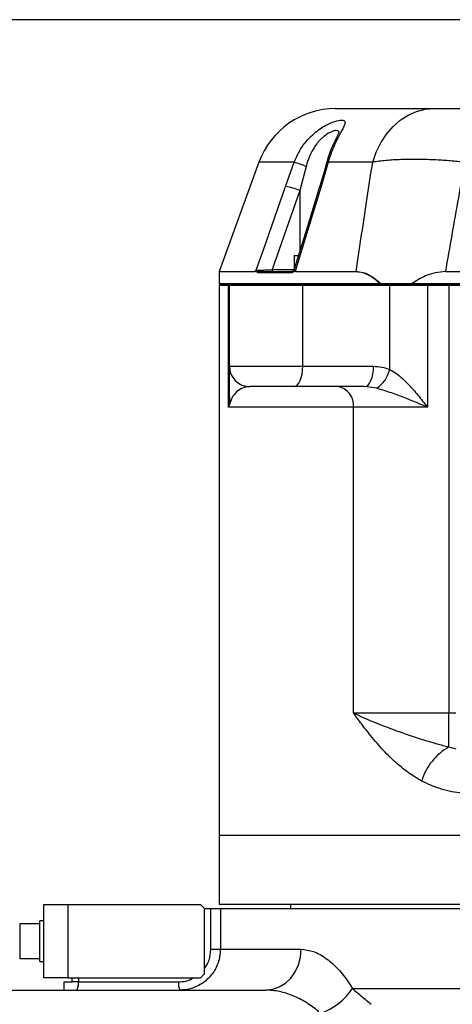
# Model space of a CAD drawing. Header units: millimetres. Extents: x 1654 to 2248, y 5204 to 5624.
# Tile 40 of 81: x 1787 to 1798, y 5445 to 5469. Entities that reach past the tile are written whole.
import ezdxf

# ---------------------------------------------------------------- set-up
doc = ezdxf.new("R2010")
doc.units = ezdxf.units.MM
doc.header["$PDSIZE"] = -1
for name, color, linetype in [('运动空间01轨迹1-1', 2, 'Continuous'), ('运动空间02尺寸标注', 3, 'Continuous'), ('运动空间05模型', 7, 'Continuous')]:
    doc.layers.add(name, color=color, linetype=linetype)
doc.styles.add('PC_TEXTSTYLE2', font='ISOCP.SHX', dxfattribs={"width": 0.707, "bigfont": 'GBCBIG.SHX'})
doc.styles.add('SLDTEXTSTYLE0', font='TXT', dxfattribs={"width": 0.7})
doc.dimstyles.new('SLDDIMSTYLE1', dxfattribs={"dimtxt": 5, "dimasz": 4.08, "dimexe": 1, "dimexo": 0.0625, "dimgap": 0.875, "dimtad": 1, "dimlfac": 10, "dimrnd": 1e-09, "dimzin": 12, "dimdsep": 46, "dimtxsty": 'SLDTEXTSTYLE0', "dimsah": 1, "dimcen": 0.09, "dimadec": 0, "dimazin": 3, "dimtfac": 1, "dimtdec": 3, "dimtofl": 0, "dimtmove": 0, "dimatfit": 3, "dimfxl": 1, "dimfrac": 2, "dimtolj": 1, "dimtzin": 12, "dimarcsym": 0})

# ---------------------------------------------------------------- blocks, each defined once
blk = doc.blocks.new('*D164')
at = {"layer": 'Defpoints', "color": 0}
for p in [(1755.398, 5468.664), (1815.68, 5468.664), (1813.43, 5425.664)]:
    blk.add_point(p, dxfattribs=at)
at = {"layer": '运动空间02尺寸标注', "color": 0, "lineweight": -2}
for p, q in [((1815.617, 5468.664), (1754.398, 5468.664)), ((1755.398, 5429.744), (1755.398, 5464.584)), ((1813.367, 5425.664), (1754.398, 5425.664))]:
    blk.add_line(p, q, dxfattribs=at)
at = {"layer": '运动空间02尺寸标注', "color": 0}
for points in [[(1756.078, 5464.584), (1754.718, 5464.584), (1755.398, 5468.664)], [(1754.718, 5429.744), (1756.078, 5429.744), (1755.398, 5425.664)]]:
    blk.add_solid(points, dxfattribs=at)
at = {"layer": '运动空间02尺寸标注', "color": 0, "insert": (1749.523, 5449.279), "char_height": 5, "attachment_point": 2, "rotation": 90, "style": 'PC_TEXTSTYLE2'}
blk.add_mtext('\\A1;430', dxfattribs=at)
blk = doc.blocks.new('*D171')
at = {"layer": 'Defpoints', "color": 0}
for p in [(1740.742, 5551.664), (1832.83, 5551.664), (1813.43, 5425.664)]:
    blk.add_point(p, dxfattribs=at)
at = {"layer": '运动空间02尺寸标注', "color": 0, "lineweight": -2}
for p, q in [((1832.767, 5551.664), (1739.742, 5551.664)), ((1740.742, 5429.744), (1740.742, 5547.584)), ((1813.367, 5425.664), (1739.742, 5425.664))]:
    blk.add_line(p, q, dxfattribs=at)
at = {"layer": '运动空间02尺寸标注', "color": 0}
for points in [[(1741.422, 5547.584), (1740.062, 5547.584), (1740.742, 5551.664)], [(1740.062, 5429.744), (1741.422, 5429.744), (1740.742, 5425.664)]]:
    blk.add_solid(points, dxfattribs=at)
at = {"layer": '运动空间02尺寸标注', "color": 0, "insert": (1737.367, 5488.664), "char_height": 5, "attachment_point": 5, "rotation": 90, "style": 'PC_TEXTSTYLE2'}
blk.add_mtext('\\A1;1260', dxfattribs=at)
blk = doc.blocks.new('*D131')
at = {"layer": 'Defpoints', "color": 0}
for p in [(1824.83, 5592.633), (1725.311, 5425.664), (1806.83, 5425.664)]:
    blk.add_point(p, dxfattribs=at)
at = {"layer": '运动空间02尺寸标注', "color": 0, "lineweight": -2}
for p, q in [((1824.767, 5592.633), (1724.311, 5592.633)), ((1725.311, 5588.553), (1725.311, 5429.744)), ((1806.768, 5425.664), (1724.311, 5425.664))]:
    blk.add_line(p, q, dxfattribs=at)
at = {"layer": '运动空间02尺寸标注', "color": 0}
for points in [[(1725.991, 5588.553), (1724.631, 5588.553), (1725.311, 5592.633)], [(1724.631, 5429.744), (1725.991, 5429.744), (1725.311, 5425.664)]]:
    blk.add_solid(points, dxfattribs=at)
at = {"layer": '运动空间02尺寸标注', "color": 0, "insert": (1721.936, 5509.148), "char_height": 5, "attachment_point": 5, "rotation": 90, "style": 'PC_TEXTSTYLE2'}
blk.add_mtext('\\A1;1669.7', dxfattribs=at)

msp = doc.modelspace()

# ---------------------------------------------------------------- linework, layer by layer
at = {"layer": '运动空间01轨迹1-1'}
for centre, radius, start, end in [((1824.829779, 5468.663585), 123.96969, 289.99999841, 179.98431917), ((1824.829775, 5468.663586), 65.233105, 115.58109229, 244.41890853), ((1766.829775, 5468.663586), 65.96969, 179.97018226, 296.88650624)]:
    msp.add_arc(centre, radius, start, end, dxfattribs=at)
at = {"layer": '运动空间05模型', "lineweight": 25}
for p, q in [((1794.686073, 5466.483587), (1797.099892, 5466.483587)), ((1792.806685, 5465.167627), (1791.831583, 5462.488557)), ((1793.67233, 5465.167627), (1792.806685, 5465.167627)), ((1793.457181, 5464.576116), (1793.67233, 5465.167627)), ((1793.959916, 5465.06502), (1793.806428, 5464.47351)), ((1794.503147, 5465.167627), (1794.332129, 5464.576116)), ((1795.594073, 5465.167627), (1794.503147, 5465.167627)), ((1793.806428, 5464.47351), (1793.127561, 5462.533586)), ((1793.806428, 5464.47351), (1793.806428, 5462.982817)), ((1793.667633, 5462.873587), (1793.667633, 5462.5322)), ((1793.768353, 5462.873587), (1793.667633, 5462.873587)), ((1793.677634, 5462.883586), (1793.775207, 5462.883586)), ((1791.829777, 5462.478296), (1791.829777, 5462.183586)), ((1792.703629, 5462.478296), (1791.829777, 5462.478296)), ((1791.831583, 5462.488557), (1792.704934, 5462.488557)), ((1793.592173, 5462.453586), (1792.794264, 5462.453586)), ((1792.822338, 5462.483586), (1793.61865, 5462.483586)), ((1793.127561, 5462.533586), (1793.667633, 5462.533586)), ((1793.61865, 5462.483586), (1793.633241, 5462.487771)), ((1795.187116, 5462.478296), (1793.717909, 5462.478296)), ((1793.720067, 5462.488557), (1795.188523, 5462.488557)), ((1797.375766, 5462.483586), (1799.866552, 5462.483586)), ((1795.786113, 5462.183586), (1791.829777, 5462.183586)), ((1791.929776, 5462.183586), (1791.929776, 5462.163587)), ((1795.198465, 5462.183586), (1795.198465, 5462.163587)), ((1795.805139, 5462.183586), (1795.786113, 5462.183586)), ((1807.617632, 5462.183586), (1796.541971, 5462.183586)), ((1797.462279, 5462.183586), (1797.462279, 5462.163587)), ((1791.829777, 5462.143587), (1791.829777, 5448.663586)), ((1792.05705, 5462.143587), (1791.829777, 5462.143587)), ((1791.849774, 5462.163587), (1792.076743, 5462.163587)), ((1792.05705, 5459.163587), (1792.05705, 5462.143587)), ((1792.079777, 5462.143587), (1792.05705, 5462.143587)), ((1792.076743, 5462.163587), (1792.099774, 5462.163587)), ((1793.877757, 5462.143587), (1792.079777, 5462.143587)), ((1792.079777, 5460.163586), (1792.079777, 5462.143587)), ((1792.099774, 5462.163587), (1793.868989, 5462.163587)), ((1793.868989, 5462.163587), (1796.004802, 5462.163587)), ((1793.877757, 5460.163586), (1793.877757, 5462.143587)), ((1796.01357, 5462.143587), (1793.877757, 5462.143587)), ((1796.004802, 5462.163587), (1796.938378, 5462.163587)), ((1796.01357, 5460.08703), (1796.01357, 5462.143587)), ((1796.934861, 5462.143587), (1796.01357, 5462.143587)), ((1796.934861, 5462.143587), (1796.934861, 5459.163587)), ((1797.462279, 5462.143587), (1796.934861, 5462.143587)), ((1796.938378, 5462.163587), (1797.462279, 5462.163587)), ((1797.462279, 5462.163587), (1797.462279, 5462.143587)), ((1797.462279, 5462.163587), (1807.617632, 5462.163587)), ((1797.462279, 5462.143587), (1797.462279, 5451.663586)), ((1807.617632, 5462.143587), (1797.462279, 5462.143587)), ((1792.079777, 5460.163586), (1793.877757, 5460.163586)), ((1793.877757, 5460.163586), (1795.616568, 5460.163586)), ((1793.658567, 5459.663586), (1792.579776, 5459.663586)), ((1795.397371, 5459.663586), (1793.658567, 5459.663586)), ((1795.691687, 5459.625308), (1795.397371, 5459.663586)), ((1795.120407, 5459.163587), (1792.05705, 5459.163587)), ((1795.120407, 5451.663586), (1795.120407, 5459.163587)), ((1796.934861, 5459.163587), (1795.120407, 5459.163587)), ((1795.120407, 5451.663586), (1797.462279, 5451.663586)), ((1797.462279, 5450.827001), (1797.462279, 5451.663586)), ((1797.462279, 5451.663586), (1797.629774, 5451.663586)), ((1797.462279, 5450.827001), (1797.629774, 5450.782867)), ((1791.829777, 5448.663586), (1791.829777, 5447.963586)), ((1791.829777, 5448.663586), (1816.377908, 5448.663586)), ((1791.830528, 5447.813587), (1791.830528, 5446.963586)), ((1787.529773, 5445.163586), (1787.529773, 5446.963586)), ((1787.529773, 5446.963586), (1788.116599, 5446.963586)), ((1788.116599, 5446.963586), (1788.116599, 5445.163586)), ((1788.116599, 5446.963586), (1791.370523, 5446.963586)), ((1791.469008, 5446.863586), (1791.370523, 5446.963586)), ((1821.829775, 5446.963586), (1791.830528, 5446.963586)), ((1793.579775, 5446.963586), (1793.579775, 5446.863586)), ((1791.469008, 5445.263586), (1791.469008, 5446.863586)), ((1791.469008, 5446.863586), (1791.627062, 5446.863586)), ((1791.627062, 5445.863586), (1791.627062, 5446.863586)), ((1791.627062, 5446.863586), (1791.861368, 5446.863586)), ((1791.861368, 5446.863586), (1791.861368, 5445.863586)), ((1791.861368, 5446.863586), (1821.829775, 5446.863586)), ((1787.429774, 5446.488586), (1786.939776, 5446.488586)), ((1786.939776, 5446.488586), (1786.939776, 5445.638586)), ((1787.529773, 5446.563587), (1787.429774, 5446.563587)), ((1787.429774, 5446.394078), (1787.429774, 5446.563587)), ((1787.429774, 5445.563586), (1787.429774, 5446.394078)), ((1791.627062, 5445.863586), (1791.861368, 5445.863586)), ((1791.861368, 5445.863586), (1793.839395, 5445.863586)), ((1786.939776, 5445.638586), (1787.429774, 5445.638586)), ((1787.429774, 5445.563586), (1787.529773, 5445.563586)), ((1791.370523, 5445.163586), (1791.469008, 5445.263586)), ((1788.116599, 5445.163586), (1787.529773, 5445.163586)), ((1788.029772, 5444.863586), (1788.029772, 5445.063586)), ((1788.029772, 5445.063586), (1788.229776, 5445.063586)), ((1788.116599, 5445.163586), (1791.370523, 5445.163586)), ((1788.229776, 5445.063586), (1788.229776, 5445.163586)), ((1788.381869, 5445.063586), (1788.229776, 5445.063586)), ((1788.381869, 5445.163586), (1788.381869, 5445.063586)), ((1788.381869, 5445.063586), (1790.834695, 5445.063586)), ((1784.329772, 5444.863586), (1792.97337, 5444.863586)), ((1795.098013, 5444.902648), (1821.829775, 5444.902648))]:
    msp.add_line(p, q, dxfattribs=at)
at = {"layer": '运动空间05模型', "lineweight": 25, "flags": 128}
for points in [[(1795.594073, 5465.167627), (1795.682097, 5465.415673), (1795.79621, 5465.646571), (1795.934302, 5465.856069), (1796.093846, 5466.040316), (1796.271903, 5466.19592), (1796.465189, 5466.320018), (1796.670154, 5466.410328), (1796.883029, 5466.465187), (1797.099892, 5466.483587)], [(1792.736107, 5462.516485), (1792.921919, 5463.047269), (1793.457181, 5464.576116)], [(1794.292879, 5464.561842), (1793.993456, 5463.590024), (1793.663693, 5462.519418)], [(1794.332129, 5464.576116), (1794.158584, 5464.012444), (1793.698049, 5462.516485)], [(1794.292874, 5464.561856), (1794.295848, 5464.566581), (1794.309187, 5464.573117), (1794.332129, 5464.576116)], [(1793.127561, 5462.533586), (1793.127835, 5462.523831), (1793.128634, 5462.514453), (1793.129933, 5462.505808), (1793.131686, 5462.498231), (1793.133819, 5462.492013), (1793.136251, 5462.487392), (1793.138898, 5462.484547), (1793.14164, 5462.483586)], [(1793.877757, 5462.143587), (1793.87759, 5462.147488), (1793.877089, 5462.15124), (1793.876279, 5462.154698), (1793.875188, 5462.157729), (1793.873865, 5462.160216), (1793.872345, 5462.162064), (1793.8707, 5462.163202), (1793.868989, 5462.163587)], [(1796.01357, 5462.143587), (1796.013403, 5462.147488), (1796.012903, 5462.15124), (1796.012092, 5462.154698), (1796.011001, 5462.157729), (1796.009672, 5462.160216), (1796.008158, 5462.162064), (1796.006513, 5462.163202), (1796.004802, 5462.163587)], [(1793.658567, 5459.663586), (1793.701327, 5459.673193), (1793.742448, 5459.701647), (1793.780345, 5459.747851), (1793.813557, 5459.810033), (1793.84082, 5459.885801), (1793.861074, 5459.972244), (1793.873549, 5460.066041), (1793.877757, 5460.163586)], [(1795.397371, 5459.663586), (1795.440132, 5459.673193), (1795.481253, 5459.701647), (1795.51915, 5459.747851), (1795.552367, 5459.810033), (1795.579625, 5459.885801), (1795.599878, 5459.972244), (1795.612353, 5460.066041), (1795.616568, 5460.163586)], [(1792.97337, 5444.863586), (1793.142319, 5444.882801), (1793.304783, 5444.939707), (1793.454504, 5445.032117), (1793.585742, 5445.15648), (1793.693442, 5445.308016), (1793.773473, 5445.480903), (1793.822754, 5445.668496), (1793.839395, 5445.863586)]]:
    msp.add_lwpolyline(points, dxfattribs=at)
at = {"layer": '运动空间05模型', "lineweight": 25}
for centre, radius, start, end in [((1794.686071, 5464.483586), 2, 90, 160), ((1792.006034, 5460.042986), 5.388737, 68.7408876, 71.987878), ((1794.502708, 5465.120199), 0.047429, 89.4702987, 150.5694345), ((1793.139978, 5462.850753), 1.754279, 67.6725129, 79.582662), ((1793.677633, 5462.873586), 0.01, 90, 180), ((1791.859775, 5462.478297), 0.03, 160, 180), ((1792.823336, 5462.454516), 0.029087, 91.9676493, 181.8327397), ((1793.620527, 5462.455246), 0.028402, 93.7894414, 183.3517452), ((1793.61569, 5462.533584), 0.049998, 270.0033856, 343.2762649), ((1795.22521, 5462.478301), 0.038094, 164.3810759, 180.0069128), ((1791.849775, 5462.143586), 0.02, 90, 180), ((1792.076897, 5462.143739), 0.019848, 90.4448039, 180.4413508), ((1792.099775, 5462.143586), 0.02, 90, 180), ((1796.965927, 5462.148434), 0.031441, 151.1870211, 188.8681355), ((1792.579775, 5460.163586), 0.5, 180, 270), ((1795.27492, 5460.258911), 0.758385, 303.3358672, 346.9005941), ((1794.66754, 5459.212411), 0.45549, 353.846582, 82.1068118), ((1792.41397, 5459.424498), 0.334194, 180.1240225, 203.0443091), ((1798.192355, 5449.55721), 1.464712, 119.8970839, 162.7967422), ((1791.148714, 5445.015103), 0.317739, 171.2229685, 208.4803059), ((1793.739073, 5445.824474), 1.642096, 290.5652704, 325.8493387)]:
    msp.add_arc(centre, radius, start, end, dxfattribs=at)
msp.add_ellipse((1788.329775, 5445.063586), major_axis=(0, 0.2), ratio=0.260472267, start_param=3.141592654, end_param=4.71238898, dxfattribs=at)
for points, knots in [([(1797.099892, 5466.483587), (1797.171263, 5466.483587), (1797.314061, 5466.483587), (1797.588606, 5466.483587), (1797.773344, 5466.483587), (1797.8528, 5466.483587)], [0, 0, 0, 0, 0.362841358, 0.725958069, 1, 1, 1, 1]), ([(1793.67233, 5465.167627), (1793.713895, 5465.264034), (1793.796958, 5465.456691), (1793.996136, 5465.731575), (1794.21349, 5465.931), (1794.411685, 5466.057887), (1794.588677, 5466.1467), (1794.773171, 5466.20451), (1794.90234, 5466.204345), (1794.928883, 5466.13761), (1794.865555, 5465.99726), (1794.760211, 5465.807226), (1794.659228, 5465.599634), (1794.572726, 5465.395438), (1794.526825, 5465.24515), (1794.503147, 5465.167627)], [0, 0, 0, 0, 0.085440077, 0.170740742, 0.274646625, 0.324706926, 0.374700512, 0.459647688, 0.540748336, 0.623997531, 0.710937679, 0.803184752, 0.8673455, 0.93157224, 1, 1, 1, 1]), ([(1794.766808, 5465.877032), (1794.767088, 5465.878372), (1794.775193, 5465.917206), (1794.74498, 5465.942438), (1794.658524, 5465.947453), (1794.514607, 5465.888611), (1794.397328, 5465.803257), (1794.273122, 5465.685748), (1794.155912, 5465.537858), (1794.034322, 5465.305497), (1793.984956, 5465.145949), (1793.959916, 5465.06502)], [0, 0, 0, 0, 0.004532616, 0.131414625, 0.255566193, 0.385035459, 0.518244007, 0.53834343, 0.705175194, 0.850454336, 1, 1, 1, 1]), ([(1794.77129, 5465.914777), (1794.771298, 5465.914814), (1794.772173, 5465.918912), (1794.768091, 5465.903467), (1794.753795, 5465.870563), (1794.724209, 5465.80702), (1794.680637, 5465.717559), (1794.624279, 5465.596965), (1794.560229, 5465.445269), (1794.502625, 5465.29098), (1794.474294, 5465.183986), (1794.463241, 5465.142247)], [0, 0, 0, 0, 0.000666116, 0.072649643, 0.158201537, 0.261565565, 0.385020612, 0.529340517, 0.693854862, 0.880573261, 1, 1, 1, 1]), ([(1794.461394, 5465.143527), (1794.452327, 5465.109157), (1794.405338, 5464.931023), (1794.347187, 5464.736475), (1794.29732, 5464.576801), (1794.292653, 5464.561857)], [0, 0, 0, 0, 0.178102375, 0.923076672, 1, 1, 1, 1]), ([(1795.188523, 5462.488557), (1795.278452, 5463.091961), (1795.411671, 5463.985824), (1795.549338, 5464.877785), (1795.594073, 5465.167627)], [0, 0, 0, 0, 0.675050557, 1, 1, 1, 1]), ([(1797.8528, 5465.167627), (1797.735792, 5465.179164), (1797.500095, 5465.202405), (1797.115385, 5465.227005), (1796.703383, 5465.240346), (1796.28864, 5465.235308), (1795.908048, 5465.212765), (1795.699611, 5465.182799), (1795.594073, 5465.167627)], [0, 0, 0, 0, 0.135483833, 0.272916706, 0.452904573, 0.637581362, 0.816496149, 1, 1, 1, 1]), ([(1797.8528, 5465.167627), (1797.800152, 5464.877751), (1797.637756, 5463.983604), (1797.48142, 5463.088503), (1797.375766, 5462.483586)], [0, 0, 0, 0, 0.324192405, 1, 1, 1, 1]), ([(1792.703629, 5462.478296), (1792.703622, 5462.478536), (1792.703516, 5462.482013), (1792.70425, 5462.485402), (1792.704934, 5462.488557)], [0, 0, 0, 0, 0.068899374, 1, 1, 1, 1]), ([(1792.794264, 5462.453586), (1792.784904, 5462.45615), (1792.76065, 5462.462794), (1792.730786, 5462.495188), (1792.710076, 5462.482306), (1792.703629, 5462.478296)], [0, 0, 0, 0, 0.302064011, 0.782740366, 1, 1, 1, 1]), ([(1792.704934, 5462.488557), (1792.705049, 5462.488887), (1792.705323, 5462.489671), (1792.706269, 5462.491406), (1792.709093, 5462.495316), (1792.713012, 5462.498976), (1792.716162, 5462.501337), (1792.717463, 5462.502313)], [0, 0, 0, 0, 0.036633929, 0.087152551, 0.216967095, 0.676522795, 1, 1, 1, 1]), ([(1792.717463, 5462.502313), (1792.723467, 5462.506729), (1792.729628, 5462.511262), (1792.735947, 5462.516355), (1792.736107, 5462.516485)], [0, 0, 0, 0, 0.9745255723, 1, 1, 1, 1]), ([(1792.717463, 5462.502313), (1792.720909, 5462.503246), (1792.73758, 5462.50776), (1792.772774, 5462.490151), (1792.80921, 5462.485325), (1792.822338, 5462.483586)], [0, 0, 0, 0, 0.142840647, 0.691160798, 1, 1, 1, 1]), ([(1792.736107, 5462.516485), (1792.739859, 5462.516536), (1792.756373, 5462.516762), (1792.806835, 5462.518327), (1792.900613, 5462.522189), (1793.014036, 5462.52753), (1793.089678, 5462.531565), (1793.127561, 5462.533586)], [0, 0, 0, 0, 0.063867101, 0.281164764, 0.514117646, 0.756663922, 1, 1, 1, 1]), ([(1793.717909, 5462.478296), (1793.708649, 5462.482306), (1793.678901, 5462.495188), (1793.637324, 5462.462794), (1793.604746, 5462.45615), (1793.592173, 5462.453586)], [0, 0, 0, 0, 0.2172645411, 0.6979357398, 1, 1, 1, 1]), ([(1793.633241, 5462.487771), (1793.635938, 5462.48848), (1793.651897, 5462.492678), (1793.677981, 5462.507838), (1793.707158, 5462.503259), (1793.713189, 5462.502313)], [0, 0, 0, 0, 0.138949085, 0.822037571, 1, 1, 1, 1]), ([(1793.665296, 5462.51893), (1793.664669, 5462.518799), (1793.658278, 5462.517461), (1793.674108, 5462.516785), (1793.693617, 5462.516541), (1793.698049, 5462.516485)], [0, 0, 0, 0, 0.077525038, 0.790459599, 1, 1, 1, 1]), ([(1793.698049, 5462.516485), (1793.698172, 5462.516355), (1793.703007, 5462.511259), (1793.708164, 5462.506728), (1793.713189, 5462.502313)], [0, 0, 0, 0, 0.025461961, 1, 1, 1, 1]), ([(1793.713189, 5462.502313), (1793.71563, 5462.500127), (1793.718406, 5462.497642), (1793.72019, 5462.492682), (1793.720457, 5462.4911), (1793.720394, 5462.489618), (1793.720173, 5462.488902), (1793.720067, 5462.488557)], [0, 0, 0, 0, 0.717997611, 0.816238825, 0.920191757, 0.961553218, 1, 1, 1, 1]), ([(1793.717909, 5462.478296), (1793.717924, 5462.478536), (1793.718136, 5462.482012), (1793.719136, 5462.485402), (1793.720067, 5462.488557)], [0, 0, 0, 0, 0.06891117, 1, 1, 1, 1]), ([(1795.786113, 5462.183586), (1795.698271, 5462.256161), (1795.559559, 5462.370766), (1795.354921, 5462.462061), (1795.243593, 5462.472832), (1795.187116, 5462.478296)], [0, 0, 0, 0, 0.459688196, 0.725897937, 1, 1, 1, 1]), ([(1795.188523, 5462.488557), (1795.243705, 5462.483528), (1795.355897, 5462.473302), (1795.566939, 5462.381181), (1795.712512, 5462.260423), (1795.805139, 5462.183586)], [0, 0, 0, 0, 0.260380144, 0.529386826, 1, 1, 1, 1]), ([(1797.375766, 5462.483586), (1797.29448, 5462.477949), (1797.128338, 5462.466426), (1796.841195, 5462.370015), (1796.655502, 5462.25432), (1796.541971, 5462.183586)], [0, 0, 0, 0, 0.271273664, 0.554465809, 1, 1, 1, 1]), ([(1796.541971, 5462.183586), (1796.414449, 5462.183586), (1796.156663, 5462.183586), (1795.923141, 5462.183586), (1795.805139, 5462.183586)], [0, 0, 0, 0, 0.494683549, 1, 1, 1, 1]), ([(1792.079777, 5459.423774), (1792.079777, 5459.481142), (1792.079777, 5459.596185), (1792.079777, 5459.750833), (1792.079777, 5459.933064), (1792.079777, 5460.089099), (1792.079777, 5460.158079), (1792.079777, 5460.162606), (1792.079777, 5460.163586)], [0, 0, 0, 0, 0.097106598, 0.19473348, 0.397358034, 0.66054923, 0.926487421, 1, 1, 1, 1]), ([(1795.616568, 5460.163586), (1795.683205, 5460.160315), (1795.818458, 5460.153677), (1795.947902, 5460.109461), (1796.01357, 5460.08703)], [0, 0, 0, 0, 0.492683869, 1, 1, 1, 1]), ([(1796.01357, 5460.08703), (1796.068794, 5460.054008), (1796.179425, 5459.987856), (1796.372853, 5459.820989), (1796.588819, 5459.59543), (1796.78263, 5459.357991), (1796.896234, 5459.213191), (1796.934454, 5459.16411), (1796.934861, 5459.163587)], [0, 0, 0, 0, 0.154581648, 0.309677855, 0.583996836, 0.859033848, 0.998497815, 1, 1, 1, 1]), ([(1792.571801, 5459.661964), (1792.514722, 5459.654474), (1792.397542, 5459.639097), (1792.269416, 5459.554654), (1792.186592, 5459.45902), (1792.13813, 5459.38634), (1792.116998, 5459.324543), (1792.106444, 5459.29368)], [0, 0, 0, 0, 0.291813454, 0.59907812, 0.798864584, 0.89954794, 1, 1, 1, 1]), ([(1796.934861, 5459.163587), (1796.934112, 5459.163887), (1796.87303, 5459.188394), (1796.581486, 5459.304762), (1796.177409, 5459.47566), (1795.814086, 5459.587598), (1795.691687, 5459.625308)], [0, 0, 0, 0, 0.001833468, 0.149515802, 0.71348248, 1, 1, 1, 1]), ([(1792.05705, 5459.163587), (1792.057141, 5459.16412), (1792.072098, 5459.25121), (1792.075949, 5459.337757), (1792.079777, 5459.423774)], [0, 0, 0, 0, 0.0061197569, 1, 1, 1, 1]), ([(1792.106444, 5459.29368), (1792.09218, 5459.250712), (1792.077811, 5459.207432), (1792.057199, 5459.163902), (1792.05705, 5459.163587)], [0, 0, 0, 0, 0.992765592, 1, 1, 1, 1]), ([(1796.793172, 5449.990416), (1796.707704, 5450.040806), (1796.51149, 5450.156491), (1796.227872, 5450.378561), (1795.921256, 5450.666435), (1795.619519, 5451.004807), (1795.350588, 5451.348402), (1795.187739, 5451.570388), (1795.120925, 5451.662869), (1795.120407, 5451.663586)], [0, 0, 0, 0, 0.127349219, 0.292365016, 0.457446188, 0.65730034, 0.857239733, 0.998892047, 1, 1, 1, 1]), ([(1795.120407, 5451.663586), (1795.121145, 5451.663221), (1795.214382, 5451.617095), (1795.316144, 5451.570138), (1795.562626, 5451.462285), (1795.865976, 5451.338421), (1796.321099, 5451.172353), (1796.759093, 5451.026247), (1797.125712, 5450.91437), (1797.36392, 5450.852534), (1797.462279, 5450.827001)], [0, 0, 0, 0, 0.00124805, 0.157469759, 0.160272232, 0.369944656, 0.579733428, 0.735173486, 0.890650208, 1, 1, 1, 1]), ([(1798.275105, 5449.663586), (1798.112668, 5449.668864), (1797.77143, 5449.679953), (1797.268856, 5449.772352), (1796.952868, 5449.917208), (1796.793172, 5449.990416)], [0, 0, 0, 0, 0.310032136, 0.651300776, 1, 1, 1, 1]), ([(1791.829777, 5447.963586), (1791.829792, 5447.961928), (1791.829821, 5447.958612), (1791.830068, 5447.932752), (1791.830324, 5447.894692), (1791.830494, 5447.852515), (1791.830519, 5447.824645), (1791.830528, 5447.813587)], [0, 0, 0, 0, 0.21468615, 0.429368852, 0.644066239, 0.858763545, 1, 1, 1, 1]), ([(1791.861368, 5445.863586), (1791.850495, 5445.751666), (1791.828757, 5445.527886), (1791.659298, 5445.22936), (1791.40955, 5445.003104), (1791.130295, 5444.881297), (1790.944363, 5444.868674), (1790.869427, 5444.863586)], [0, 0, 0, 0, 0.213345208, 0.426573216, 0.640251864, 0.85501083, 1, 1, 1, 1]), ([(1791.469008, 5445.391455), (1791.512772, 5445.458876), (1791.605635, 5445.601938), (1791.619651, 5445.773092), (1791.627062, 5445.863586)], [0, 0, 0, 0, 0.471270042, 1, 1, 1, 1]), ([(1793.839395, 5445.863586), (1793.939639, 5445.85211), (1794.144238, 5445.828685), (1794.453693, 5445.652761), (1794.748773, 5445.392294), (1794.959559, 5445.130317), (1795.06916, 5444.950093), (1795.098013, 5444.902648)], [0, 0, 0, 0, 0.235717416, 0.481101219, 0.697160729, 0.920277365, 1, 1, 1, 1]), ([(1790.834695, 5445.063586), (1790.89507, 5445.066578), (1791.024208, 5445.072977), (1791.139915, 5445.132103), (1791.201526, 5445.163586)], [0, 0, 0, 0, 0.4675207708, 1, 1, 1, 1]), ([(1794.315899, 5444.287024), (1794.285004, 5444.315576), (1794.166104, 5444.425462), (1793.940476, 5444.582322), (1793.631646, 5444.735529), (1793.303558, 5444.841505), (1793.08429, 5444.856169), (1792.97337, 5444.863586)], [0, 0, 0, 0, 0.075544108, 0.290740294, 0.510991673, 0.75262643, 1, 1, 1, 1]), ([(1795.098013, 5444.902648), (1795.169217, 5444.839887), (1795.308362, 5444.717241), (1795.476207, 5444.580644), (1795.558161, 5444.513948)], [0, 0, 0, 0, 0.511725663, 1, 1, 1, 1])]:
    msp.add_open_spline(points, degree=3, knots=knots, dxfattribs=at)

# ---------------------------------------------------------------- dimensions: what is measured, and where the dimension line sits
at = {"layer": '运动空间02尺寸标注'}
for base, p1, p2, picture, middle in [((1725.310707, 5425.663586), (1824.829775, 5592.633276), (1806.83015, 5425.663586), '*D131', (1721.935707, 5509.148431)), ((1740.74186, 5551.663591), (1813.429776, 5425.663586), (1832.829775, 5551.663591), '*D171', (1737.36686, 5488.663588))]:
    dim = msp.add_linear_dim(base=base, p1=p1, p2=p2, angle=90, dimstyle='SLDDIMSTYLE1', override={"dimtxsty": 'PC_TEXTSTYLE2'}, dxfattribs=at)
    dim.commit()
    dim.dimension.update_dxf_attribs({"geometry": picture, "text_midpoint": middle})
dim = msp.add_linear_dim(base=(1755.398336, 5468.663586), p1=(1813.429775, 5425.663586), p2=(1815.679775, 5468.663586), angle=90, dimstyle='SLDDIMSTYLE1', override={"dimtxsty": 'PC_TEXTSTYLE2'}, dxfattribs=at)
dim.commit()
dim.dimension.update_dxf_attribs({"geometry": '*D164', "text_midpoint": (1755.398336, 5449.279487), "dimtype": 160})

doc.saveas('drawing.dxf')
